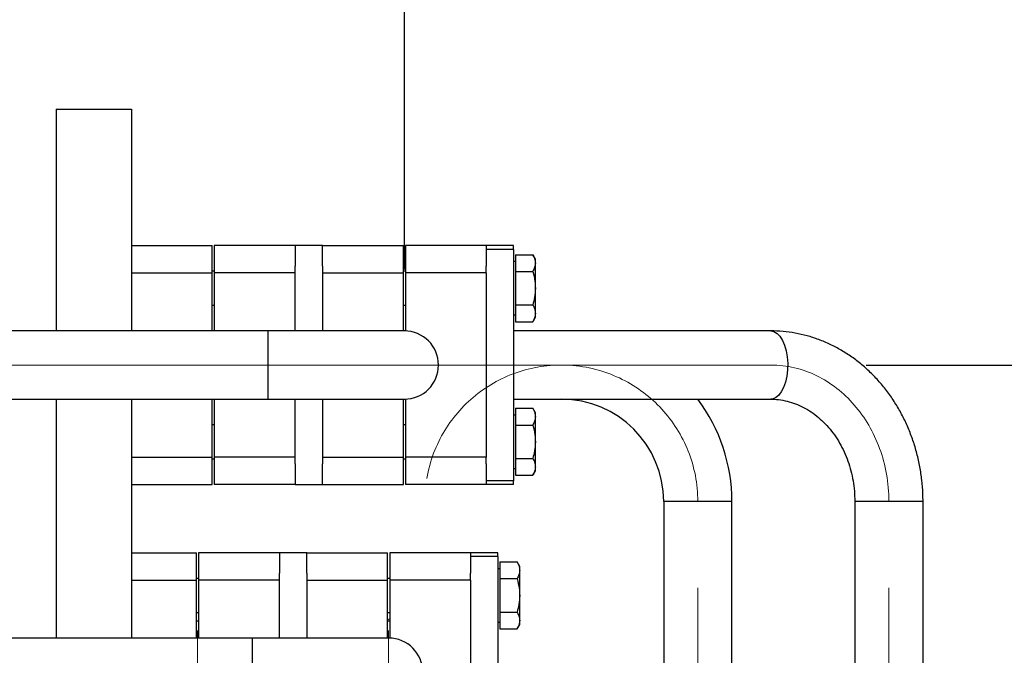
# Paper-space layout 'Sheet1' of a CAD drawing. Header units: millimetres. Extents: x 0 to 23548, y 0 to 16632.
# Tile 135 of 143: x 16190 to 16478, y 14517 to 14703. Entities that reach past the tile are written whole.
import ezdxf

# ---------------------------------------------------------------- set-up
doc = ezdxf.new("R2010")
doc.units = ezdxf.units.MM
doc.linetypes.add('SLD-Mista-longa', pattern=[19.05, 15.24, -1.27, 1.27, -1.27])
doc.linetypes.add('SLD-Sólida', pattern=[0])
doc.layers.add('DETALHAMENTO', color=8, linetype='SLD-Sólida')
doc.styles.add('SLDTEXTSTYLE2', font='CALIBRI.TTF')
doc.dimstyles.new('SLDDIMSTYLE1', dxfattribs={"dimtxt": 72.8, "dimasz": 49, "dimexe": 0, "dimexo": 0.0625, "dimgap": 18.2, "dimtad": 1, "dimdec": 0, "dimrnd": 1e-09, "dimzin": 12, "dimdsep": 46, "dimtxsty": 'SLDTEXTSTYLE2', "dimsah": 1, "dimcen": 0.09, "dimadec": 0, "dimazin": 3, "dimtfac": 1, "dimtdec": 0, "dimtofl": 0, "dimtmove": 0, "dimatfit": 3, "dimfxl": 0, "dimfrac": 2, "dimtolj": 1, "dimtzin": 12, "dimarcsym": 0})
doc.dimstyles.new('SLDDIMSTYLE2', dxfattribs={"dimtxt": 72.8, "dimasz": 49, "dimexe": 0, "dimexo": 0.0625, "dimgap": 18.2, "dimtad": 1, "dimrnd": 1e-09, "dimzin": 12, "dimdsep": 46, "dimtxsty": 'SLDTEXTSTYLE2', "dimsah": 1, "dimcen": 0.09, "dimadec": 0, "dimazin": 3, "dimtfac": 1, "dimtmove": 0, "dimatfit": 0, "dimfxl": 0, "dimfrac": 2, "dimtolj": 1, "dimtzin": 12, "dimarcsym": 0})

# ---------------------------------------------------------------- blocks, each defined once
blk = doc.blocks.new('_D')
at = {"layer": 'DETALHAMENTO', "ltscale": 28}
for p, q in [((9666.18, 14629.68), (9666.18, 15015.68)), ((16302.68, 14629.68), (16302.68, 15015.68)), ((16302.68, 14987.68), (9666.18, 14987.68))]:
    blk.add_line(p, q, dxfattribs=at)
for points in [[(9666.18, 14987.68), (9715.18, 14975.78), (9715.18, 14999.58)], [(16302.68, 14987.68), (16253.68, 14999.58), (16253.68, 14975.78)]]:
    blk.add_solid(points, dxfattribs=at)
at = {"layer": 'DETALHAMENTO', "ltscale": 28, "insert": (12885.94, 15084.75), "char_height": 72.8, "attachment_point": 1, "style": 'SLDTEXTSTYLE2'}
blk.add_mtext('6637', dxfattribs=at)
blk = doc.blocks.new('_D_2')
at = {"layer": 'DETALHAMENTO', "ltscale": 28}
for p, q in [((16438.04, 14601.68), (16982.55, 14601.68)), ((16954.55, 14601.68), (16954.55, 12481.88)), ((16284.68, 12481.88), (16982.55, 12481.88))]:
    blk.add_line(p, q, dxfattribs=at)
for points in [[(16954.55, 14601.68), (16942.65, 14552.68), (16966.45, 14552.68)], [(16954.55, 12481.88), (16966.45, 12530.88), (16942.65, 12530.88)]]:
    blk.add_solid(points, dxfattribs=at)
at = {"layer": 'DETALHAMENTO', "ltscale": 28, "insert": (16857.49, 13443.3), "char_height": 72.8, "attachment_point": 1, "rotation": 90, "style": 'SLDTEXTSTYLE2'}
blk.add_mtext('2120', dxfattribs=at)
blk = doc.blocks.new('_D_5')
at = {"layer": 'DETALHAMENTO', "ltscale": 28}
for p, q in [((12979.83, 14601.68), (12979.83, 14699.68)), ((12979.83, 14511.68), (12979.83, 14601.68)), ((12979.83, 14511.68), (12979.83, 14301.57))]:
    blk.add_line(p, q, dxfattribs=at)
for points in [[(12979.83, 14601.68), (12991.73, 14650.68), (12967.93, 14650.68)], [(12979.83, 14511.68), (12967.93, 14462.68), (12991.73, 14462.68)]]:
    blk.add_solid(points, dxfattribs=at)
at = {"layer": 'DETALHAMENTO', "ltscale": 28, "insert": (12882.76, 14301.57), "char_height": 72.8, "attachment_point": 1, "rotation": 90, "style": 'SLDTEXTSTYLE2'}
blk.add_mtext('90', dxfattribs=at)
blk = doc.blocks.new('_D_7')
at = {"layer": 'DETALHAMENTO', "ltscale": 28}
for p, q in [((16438.04, 14601.68), (17142.92, 14601.68)), ((17114.92, 11783.18), (17114.92, 14601.68)), ((16273.87, 11783.18), (17142.92, 11783.18))]:
    blk.add_line(p, q, dxfattribs=at)
for points in [[(17114.92, 14601.68), (17103.02, 14552.68), (17126.82, 14552.68)], [(17114.92, 11783.18), (17126.82, 11832.18), (17103.02, 11832.18)]]:
    blk.add_solid(points, dxfattribs=at)
at = {"layer": 'DETALHAMENTO', "ltscale": 28, "insert": (17017.85, 13093.95), "char_height": 72.8, "attachment_point": 1, "rotation": 90, "style": 'SLDTEXTSTYLE2'}
blk.add_mtext('2819', dxfattribs=at)

psp = doc.layouts.new('Sheet1')

# ---------------------------------------------------------------- linework, layer by layer
at = {"color": 7, "linetype": 'SLD-Sólida', "lineweight": 25, "ltscale": 28}
for p, q in [((16200.676, 14676.684), (16200.676, 14611.684)), ((16200.676, 14676.684), (16222.676, 14676.684)), ((16222.676, 14676.684), (16222.676, 14611.684)), ((16222.676, 14636.684), (16246.376, 14636.684)), ((16246.376, 14628.684), (16246.376, 14636.684)), ((16270.676, 14636.684), (16246.976, 14636.684)), ((16246.976, 14636.684), (16246.976, 14628.684)), ((16278.676, 14636.684), (16270.676, 14636.684)), ((16270.676, 14636.684), (16270.676, 14630.668)), ((16278.676, 14636.684), (16302.376, 14636.684)), ((16278.676, 14630.668), (16278.676, 14636.684)), ((16302.376, 14628.684), (16302.376, 14636.684)), ((16326.676, 14636.684), (16302.976, 14636.684)), ((16302.976, 14636.684), (16302.976, 14628.684)), ((16334.676, 14636.684), (16326.676, 14636.684)), ((16326.676, 14636.684), (16326.676, 14635.584)), ((16334.676, 14635.584), (16326.676, 14635.584)), ((16326.676, 14635.584), (16326.676, 14630.668)), ((16334.676, 14635.584), (16334.676, 14636.684)), ((16334.676, 14635.584), (16334.676, 14567.784)), ((16335.276, 14633.999), (16335.276, 14629.091)), ((16335.276, 14633.999), (16340.317, 14633.999)), ((16341.076, 14632.684), (16340.317, 14633.999)), ((16341.076, 14631.545), (16341.076, 14632.684)), ((16270.676, 14628.684), (16270.676, 14630.668)), ((16278.676, 14630.668), (16278.676, 14628.684)), ((16326.676, 14628.684), (16326.676, 14630.668)), ((16335.276, 14631.984), (16334.676, 14631.984)), ((16341.076, 14624.184), (16341.076, 14631.545)), ((16222.676, 14628.684), (16246.376, 14628.684)), ((16246.976, 14629.184), (16246.376, 14629.184)), ((16246.376, 14611.684), (16246.376, 14628.684)), ((16270.676, 14628.684), (16246.976, 14628.684)), ((16246.976, 14628.684), (16246.976, 14611.684)), ((16270.676, 14611.684), (16270.676, 14628.684)), ((16278.676, 14628.684), (16278.676, 14611.684)), ((16278.676, 14628.684), (16302.376, 14628.684)), ((16302.976, 14629.184), (16302.376, 14629.184)), ((16302.376, 14611.684), (16302.376, 14628.684)), ((16326.676, 14628.684), (16302.976, 14628.684)), ((16302.976, 14628.684), (16302.976, 14611.679)), ((16326.676, 14628.684), (16326.676, 14574.684)), ((16335.276, 14629.091), (16340.317, 14629.091)), ((16335.276, 14629.091), (16335.276, 14619.276)), ((16341.076, 14616.822), (16341.076, 14624.184)), ((16246.376, 14619.184), (16246.976, 14619.184)), ((16302.376, 14619.184), (16302.976, 14619.184)), ((16335.276, 14619.276), (16335.276, 14614.369)), ((16335.276, 14619.276), (16340.317, 14619.276)), ((16334.676, 14616.384), (16335.276, 14616.384)), ((16340.317, 14614.369), (16341.076, 14615.684)), ((16341.076, 14615.684), (16341.076, 14616.822)), ((16335.276, 14614.369), (16340.317, 14614.369)), ((16262.676, 14611.684), (15324.676, 14611.684)), ((16302.676, 14611.684), (16262.676, 14611.684)), ((16262.676, 14611.684), (16262.676, 14591.684)), ((16302.976, 14611.684), (16302.676, 14611.684)), ((16410.035, 14611.684), (16334.676, 14611.684)), ((15324.676, 14591.684), (16262.676, 14591.684)), ((16200.676, 14591.684), (16200.676, 14521.684)), ((16222.676, 14591.684), (16222.676, 14521.684)), ((16246.376, 14574.684), (16246.376, 14591.684)), ((16246.976, 14591.684), (16246.976, 14574.684)), ((16262.676, 14591.684), (16302.676, 14591.684)), ((16270.676, 14574.684), (16270.676, 14591.684)), ((16278.676, 14591.684), (16278.676, 14574.684)), ((16302.376, 14574.684), (16302.376, 14591.684)), ((16302.676, 14591.684), (16302.976, 14591.684)), ((16302.976, 14591.688), (16302.976, 14574.684)), ((16334.676, 14591.684), (16410.035, 14591.684)), ((16335.276, 14588.999), (16335.276, 14584.091)), ((16335.276, 14588.999), (16340.317, 14588.999)), ((16341.076, 14587.684), (16340.317, 14588.999)), ((16335.276, 14586.984), (16334.676, 14586.984)), ((16341.076, 14586.545), (16341.076, 14587.684)), ((16341.076, 14579.184), (16341.076, 14586.545)), ((16246.976, 14584.184), (16246.376, 14584.184)), ((16302.976, 14584.184), (16302.376, 14584.184)), ((16335.276, 14584.091), (16340.317, 14584.091)), ((16335.276, 14584.091), (16335.276, 14574.276)), ((16341.076, 14571.822), (16341.076, 14579.184)), ((16222.676, 14574.684), (16246.376, 14574.684)), ((16246.376, 14566.684), (16246.376, 14574.684)), ((16270.676, 14574.684), (16246.976, 14574.684)), ((16246.976, 14574.684), (16246.976, 14566.684)), ((16270.676, 14572.699), (16270.676, 14574.684)), ((16278.676, 14574.684), (16278.676, 14572.699)), ((16278.676, 14574.684), (16302.376, 14574.684)), ((16302.376, 14566.684), (16302.376, 14574.684)), ((16326.676, 14574.684), (16302.976, 14574.684)), ((16302.976, 14574.684), (16302.976, 14566.684)), ((16326.676, 14572.699), (16326.676, 14574.684)), ((16246.376, 14574.184), (16246.976, 14574.184)), ((16270.676, 14572.699), (16270.676, 14566.684)), ((16278.676, 14566.684), (16278.676, 14572.699)), ((16302.376, 14574.184), (16302.976, 14574.184)), ((16326.676, 14572.699), (16326.676, 14567.784)), ((16335.276, 14574.276), (16335.276, 14569.369)), ((16335.276, 14574.276), (16340.317, 14574.276)), ((16341.076, 14570.684), (16341.076, 14571.822)), ((16334.676, 14571.384), (16335.276, 14571.384)), ((16335.276, 14569.369), (16340.317, 14569.369)), ((16340.317, 14569.369), (16341.076, 14570.684)), ((16222.676, 14566.684), (16246.376, 14566.684)), ((16270.676, 14566.684), (16246.976, 14566.684)), ((16270.676, 14566.684), (16278.676, 14566.684)), ((16278.676, 14566.684), (16302.376, 14566.684)), ((16326.676, 14566.684), (16302.976, 14566.684)), ((16334.676, 14567.784), (16326.676, 14567.784)), ((16326.676, 14567.784), (16326.676, 14566.684)), ((16334.676, 14566.684), (16326.676, 14566.684)), ((16334.676, 14566.684), (16334.676, 14567.784)), ((16378.676, 14561.684), (16378.676, 14333.684)), ((16398.676, 14561.684), (16378.676, 14561.684)), ((16398.676, 14333.684), (16398.676, 14561.684)), ((16434.676, 14561.684), (16434.676, 14333.684)), ((16454.676, 14561.684), (16434.676, 14561.684)), ((16454.676, 14333.684), (16454.676, 14561.684)), ((16222.676, 14546.684), (16241.776, 14546.684)), ((16241.776, 14538.684), (16241.776, 14546.684)), ((16266.076, 14546.684), (16242.376, 14546.684)), ((16242.376, 14546.684), (16242.376, 14538.684)), ((16274.076, 14546.684), (16266.076, 14546.684)), ((16266.076, 14546.684), (16266.076, 14540.668)), ((16274.076, 14546.684), (16297.776, 14546.684)), ((16274.076, 14540.668), (16274.076, 14546.684)), ((16297.776, 14538.684), (16297.776, 14546.684)), ((16322.076, 14546.684), (16298.376, 14546.684)), ((16298.376, 14546.684), (16298.376, 14538.684)), ((16330.076, 14546.684), (16322.076, 14546.684)), ((16322.076, 14546.684), (16322.076, 14545.584)), ((16330.076, 14545.584), (16322.076, 14545.584)), ((16322.076, 14545.584), (16322.076, 14540.668)), ((16330.076, 14545.584), (16330.076, 14546.684)), ((16330.076, 14545.584), (16330.076, 14477.784)), ((16330.676, 14543.999), (16330.676, 14539.091)), ((16330.676, 14543.999), (16335.717, 14543.999)), ((16336.476, 14542.684), (16335.717, 14543.999)), ((16336.476, 14541.545), (16336.476, 14542.684)), ((16266.076, 14538.684), (16266.076, 14540.668)), ((16274.076, 14540.668), (16274.076, 14538.684)), ((16322.076, 14538.684), (16322.076, 14540.668)), ((16330.676, 14541.984), (16330.076, 14541.984)), ((16336.476, 14534.184), (16336.476, 14541.545)), ((16222.676, 14538.684), (16241.776, 14538.684)), ((16242.376, 14539.184), (16241.776, 14539.184)), ((16241.776, 14521.684), (16241.776, 14538.684)), ((16266.076, 14538.684), (16242.376, 14538.684)), ((16242.376, 14538.684), (16242.376, 14521.684)), ((16266.076, 14521.684), (16266.076, 14538.684)), ((16274.076, 14538.684), (16297.776, 14538.684)), ((16274.076, 14538.684), (16274.076, 14521.684)), ((16298.376, 14539.184), (16297.776, 14539.184)), ((16297.776, 14521.684), (16297.776, 14538.684)), ((16322.076, 14538.684), (16298.376, 14538.684)), ((16298.376, 14538.684), (16298.376, 14521.679)), ((16322.076, 14538.684), (16322.076, 14484.684)), ((16330.676, 14539.091), (16335.717, 14539.091)), ((16330.676, 14539.091), (16330.676, 14529.276)), ((16336.476, 14526.822), (16336.476, 14534.184)), ((16241.776, 14529.184), (16242.376, 14529.184)), ((16297.776, 14529.184), (16298.376, 14529.184)), ((16330.676, 14529.276), (16330.676, 14524.369)), ((16330.676, 14529.276), (16335.717, 14529.276)), ((16241.776, 14526.764), (16242.376, 14526.839)), ((16297.776, 14527.129), (16298.376, 14527.289)), ((16330.076, 14526.384), (16330.676, 14526.384)), ((16335.717, 14524.369), (16336.476, 14525.684)), ((16336.476, 14525.684), (16336.476, 14526.822)), ((16330.676, 14524.369), (16335.717, 14524.369)), ((16258.076, 14521.684), (15252.926, 14521.684)), ((16298.076, 14521.684), (16258.076, 14521.684)), ((16258.076, 14521.684), (16258.076, 14511.684))]:
    psp.add_line(p, q, dxfattribs=at)
at = {"color": 7, "linetype": 'SLD-Sólida', "lineweight": 25, "ltscale": 28, "flags": 128}
for points in [[(16410.035, 14611.684), (16410.981, 14611.503), (16411.894, 14610.967), (16412.738, 14610.096), (16413.486, 14608.921), (16414.108, 14607.484), (16414.583, 14605.838), (16414.894, 14604.041), (16415.03, 14602.159), (16414.984, 14600.26), (16414.76, 14598.413), (16414.365, 14596.684), (16413.814, 14595.135), (16413.126, 14593.823), (16412.326, 14592.795), (16411.444, 14592.089), (16410.511, 14591.729), (16410.035, 14591.684)], [(16242.376, 14526.681), (16241.928, 14526.683), (16241.776, 14526.681)], [(16298.376, 14526.681), (16298.185, 14526.683), (16297.776, 14526.681)]]:
    psp.add_lwpolyline(points, dxfattribs=at)
at = {"color": 7, "linetype": 'SLD-Sólida', "lineweight": 25, "ltscale": 784}
for centre, radius, start, end in [((16302.676, 14601.684), 10, 270, 90), ((16348.676, 14561.684), 30, 0, 90), ((16348.676, 14561.684), 50, 0, 36.8699), ((16298.076, 14511.684), 10, 0, 90)]:
    psp.add_arc(centre, radius, start, end, dxfattribs=at)
at = {"color": 7, "linetype": 'SLD-Sólida', "lineweight": 25, "ltscale": 28}
for points, knots in [([(16340.317, 14633.999), (16340.562, 14633.53), (16340.983, 14632.724), (16341.049, 14631.892), (16341.076, 14631.545)], [0, 0, 0, 0, 0.581944, 1, 1, 1, 1]), ([(16341.076, 14631.545), (16341.031, 14631.1), (16340.948, 14630.268), (16340.517, 14629.465), (16340.317, 14629.091)], [0, 0, 0, 0, 0.5352597, 1, 1, 1, 1]), ([(16340.317, 14629.091), (16340.562, 14628.153), (16340.983, 14626.541), (16341.049, 14624.879), (16341.076, 14624.184)], [0, 0, 0, 0, 0.581944, 1, 1, 1, 1]), ([(16341.076, 14624.184), (16341.031, 14623.294), (16340.948, 14621.631), (16340.517, 14620.023), (16340.317, 14619.276)], [0, 0, 0, 0, 0.5352597, 1, 1, 1, 1]), ([(16340.317, 14619.276), (16340.562, 14618.807), (16340.983, 14618.001), (16341.049, 14617.17), (16341.076, 14616.822)], [0, 0, 0, 0, 0.581944, 1, 1, 1, 1]), ([(16341.076, 14616.822), (16341.031, 14616.377), (16340.948, 14615.546), (16340.517, 14614.742), (16340.317, 14614.369)], [0, 0, 0, 0, 0.53525967, 1, 1, 1, 1]), ([(16454.676, 14561.684), (16454.667, 14562.441), (16454.642, 14564.534), (16454.371, 14567.954), (16453.785, 14571.91), (16452.915, 14575.804), (16451.769, 14579.609), (16450.354, 14583.301), (16448.679, 14586.855), (16446.752, 14590.249), (16444.588, 14593.46), (16442.199, 14596.466), (16439.601, 14599.246), (16436.812, 14601.782), (16433.851, 14604.058), (16430.738, 14606.059), (16427.495, 14607.772), (16424.143, 14609.186), (16420.704, 14610.295), (16417.203, 14611.087), (16413.64, 14611.589), (16411.243, 14611.652), (16410.035, 14611.684)], [0, 0, 0, 0, 0.02927993, 0.08085673, 0.13245639, 0.18406229, 0.23566569, 0.28725585, 0.33881944, 0.39034041, 0.44180005, 0.49317749, 0.54445069, 0.59559787, 0.64659928, 0.69743925, 0.74810808, 0.7986037, 0.84893271, 0.89911069, 0.94916167, 1, 1, 1, 1]), ([(16340.317, 14588.999), (16340.562, 14588.53), (16340.983, 14587.724), (16341.049, 14586.892), (16341.076, 14586.545)], [0, 0, 0, 0, 0.581944, 1, 1, 1, 1]), ([(16410.035, 14591.684), (16410.395, 14591.678), (16411.592, 14591.658), (16413.621, 14591.412), (16416.093, 14590.808), (16418.503, 14589.893), (16420.82, 14588.686), (16423.02, 14587.202), (16425.082, 14585.458), (16426.987, 14583.473), (16428.717, 14581.267), (16430.254, 14578.863), (16431.585, 14576.283), (16432.694, 14573.554), (16433.572, 14570.702), (16434.202, 14567.757), (16434.601, 14564.741), (16434.651, 14562.706), (16434.676, 14561.684)], [0, 0, 0, 0, 0.0293767, 0.0977898, 0.1659995, 0.2336, 0.3003733, 0.3662681, 0.4313507, 0.4957454, 0.5595912, 0.6230175, 0.6861334, 0.749025, 0.811757, 0.8743763, 0.9369155, 1, 1, 1, 1]), ([(16341.076, 14586.545), (16341.031, 14586.1), (16340.948, 14585.268), (16340.517, 14584.465), (16340.317, 14584.091)], [0, 0, 0, 0, 0.5352597, 1, 1, 1, 1]), ([(16340.317, 14584.091), (16340.562, 14583.153), (16340.983, 14581.541), (16341.049, 14579.879), (16341.076, 14579.184)], [0, 0, 0, 0, 0.581944, 1, 1, 1, 1]), ([(16341.076, 14579.184), (16341.031, 14578.294), (16340.948, 14576.631), (16340.517, 14575.023), (16340.317, 14574.276)], [0, 0, 0, 0, 0.5352597, 1, 1, 1, 1]), ([(16340.317, 14574.276), (16340.562, 14573.807), (16340.983, 14573.001), (16341.049, 14572.17), (16341.076, 14571.822)], [0, 0, 0, 0, 0.581944, 1, 1, 1, 1]), ([(16341.076, 14571.822), (16341.031, 14571.377), (16340.948, 14570.546), (16340.517, 14569.742), (16340.317, 14569.369)], [0, 0, 0, 0, 0.53525967, 1, 1, 1, 1]), ([(16335.717, 14543.999), (16335.962, 14543.53), (16336.383, 14542.724), (16336.449, 14541.892), (16336.476, 14541.545)], [0, 0, 0, 0, 0.581944, 1, 1, 1, 1]), ([(16336.476, 14541.545), (16336.431, 14541.1), (16336.348, 14540.268), (16335.917, 14539.465), (16335.717, 14539.091)], [0, 0, 0, 0, 0.5352597, 1, 1, 1, 1]), ([(16335.717, 14539.091), (16335.962, 14538.153), (16336.383, 14536.541), (16336.449, 14534.879), (16336.476, 14534.184)], [0, 0, 0, 0, 0.581944, 1, 1, 1, 1]), ([(16336.476, 14534.184), (16336.431, 14533.294), (16336.348, 14531.631), (16335.917, 14530.023), (16335.717, 14529.276)], [0, 0, 0, 0, 0.5352597, 1, 1, 1, 1]), ([(16335.717, 14529.276), (16335.962, 14528.807), (16336.383, 14528.001), (16336.449, 14527.17), (16336.476, 14526.822)], [0, 0, 0, 0, 0.581944, 1, 1, 1, 1]), ([(16336.476, 14526.822), (16336.431, 14526.377), (16336.348, 14525.546), (16335.917, 14524.742), (16335.717, 14524.369)], [0, 0, 0, 0, 0.53525967, 1, 1, 1, 1])]:
    psp.add_open_spline(points, degree=3, knots=knots, dxfattribs=at)
at = {"layer": 'DETALHAMENTO', "linetype": 'SLD-Mista-longa', "lineweight": 18, "ltscale": 28}
for p, q in [((16410.035, 14601.684), (9666.176, 14601.684)), ((16388.676, 14109.672), (16388.676, 14561.684)), ((16444.676, 14109.672), (16444.676, 14561.684)), ((16242.076, 12425.879), (16242.076, 14557.684)), ((16298.076, 12425.879), (16298.076, 14557.684))]:
    psp.add_line(p, q, dxfattribs=at)
psp.add_arc((16348.676, 14561.684), 40, 0, 170.21409, dxfattribs=at)
psp.add_ellipse((16410.035, 14561.684), major_axis=(0, 40), ratio=0.8660254, start_param=4.712389, end_param=6.2831853, dxfattribs=at)

# ---------------------------------------------------------------- dimensions: what is measured, and where the dimension line sits
at = {"layer": 'DETALHAMENTO', "ltscale": 28}
dim = psp.add_linear_dim(base=(9666.176242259, 14987.683601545), p1=(16302.676242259, 14601.683601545), p2=(9666.176242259, 14601.683601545), dimstyle='SLDDIMSTYLE1', dxfattribs=at)
dim.commit()
dim.dimension.update_dxf_attribs({"geometry": '_D', "text_midpoint": (12984.426242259, 14987.683601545), "dimtype": 160})
for base, p1, p2, dimstyle, picture, middle in [((12979.826, 14601.684), (16354.076, 14511.684), (9666.176, 14601.684), 'SLDDIMSTYLE2', '_D_5', (12979.826, 14350.81)), ((17114.919388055, 14601.683601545), (16245.871770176, 11783.183601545), (16410.035226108, 14601.683601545), 'SLDDIMSTYLE1', '_D_7', (17114.919388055, 13192.433601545)), ((16954.553, 12481.879), (16410.035, 14601.684), (16256.676, 12481.879), 'SLDDIMSTYLE1', '_D_2', (16954.553, 13541.781))]:
    dim = psp.add_linear_dim(base=base, p1=p1, p2=p2, angle=90, dimstyle=dimstyle, dxfattribs=at)
    dim.commit()
    dim.dimension.update_dxf_attribs({"geometry": picture, "text_midpoint": middle, "dimtype": 160})

doc.saveas('drawing.dxf')
